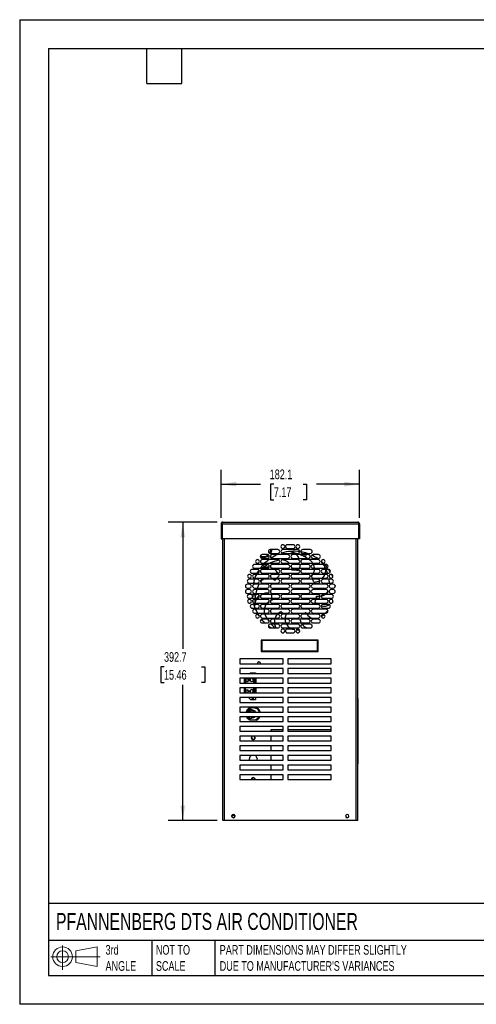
# Model space of a CAD drawing. Header units: millimetres. Extents: x 0 to 1676, y 0 to 1295.
# Tile 1 of 8: x 0 to 601, y 0 to 1295. Entities that reach past the tile are written whole.
import ezdxf

# ---------------------------------------------------------------- set-up
doc = ezdxf.new("R2010")
doc.units = ezdxf.units.MM
doc.header["$LTSCALE"] = 6
doc.layers.add('DIMENSIONS', color=140, linetype='Continuous', lineweight=25)
doc.layers.add('TEXT', color=140, linetype='Continuous', lineweight=25)
doc.styles.add('SLDTEXTSTYLE0', font='TXT', dxfattribs={"width": 0.7})
doc.dimstyles.new('SLDDIMSTYLE3', dxfattribs={"dimtxt": 12.948047, "dimasz": 19.812, "dimexe": 0, "dimexo": 0.0625, "dimgap": 3.237012, "dimtad": 0, "dimtih": 1, "dimtoh": 1, "dimdec": 1, "dimrnd": 1e-09, "dimzin": 12, "dimdsep": 46, "dimtxsty": 'SLDTEXTSTYLE0', "dimsah": 1, "dimcen": 0.09, "dimadec": 0, "dimazin": 3, "dimtfac": 1, "dimtdec": 1, "dimtofl": 0, "dimtmove": 0, "dimatfit": 3, "dimfxl": 0, "dimfrac": 2, "dimtolj": 1, "dimtzin": 12, "dimarcsym": 0})

# ---------------------------------------------------------------- blocks, each defined once
blk = doc.blocks.new('Block11')
at = {"color": 7, "linetype": 'Continuous', "lineweight": 18}
for p, q in [((15.5, 31.9), (15.5, 0)), ((32.9, 25), (61.1, 30.2)), ((61.1, 30.2), (61.1, 4.4)), ((0, 17.3), (65.2, 17.3)), ((32.9, 9.6), (32.9, 25)), ((32.9, 9.6), (61.1, 4.4))]:
    blk.add_line(p, q, dxfattribs=at)
for radius in [12.9, 7.71]:
    blk.add_circle((15.5, 17.3), radius, dxfattribs=at)
blk = doc.blocks.new('Block12')
at = {"color": 7, "linetype": 'Continuous'}
blk.add_blockref('Block11', (0, 0), dxfattribs=at)
blk = doc.blocks.new('_D_10')
at = {"layer": 'DIMENSIONS'}
for p, q in [((265.4, 639.9), (265.4, 703.4)), ((447.4, 639.9), (447.4, 703.4)), ((265.4, 684.3), (317.2, 684.3)), ((334.7, 684.3), (330.4, 684.3)), ((330.4, 684.3), (330.4, 663.8)), ((373.2, 684.3), (377.6, 684.3)), ((377.6, 684.3), (377.6, 663.8)), ((447.4, 684.3), (390.7, 684.3)), ((330.4, 663.8), (334.7, 663.8)), ((377.6, 663.8), (373.2, 663.8))]:
    blk.add_line(p, q, dxfattribs=at)
for points in [[(265.4, 684.3), (285.2, 681.3), (285.2, 687.4)], [(447.4, 684.3), (427.6, 687.4), (427.6, 681.3)]]:
    blk.add_solid(points, dxfattribs=at)
at = {"layer": 'DIMENSIONS', "char_height": 12.7, "attachment_point": 1, "style": 'SLDTEXTSTYLE0'}
for s, insert in [('182.1', (329.3, 703.6)), ('7.17', (334.7, 680.1))]:
    blk.add_mtext(s, dxfattribs=dict(at, insert=insert))
blk = doc.blocks.new('_D_11')
at = {"layer": 'DIMENSIONS'}
for p, q in [((259.9, 634.4), (195.7, 634.4)), ((214.8, 634.4), (214.8, 467.5)), ((190.1, 444), (185.8, 444)), ((185.8, 444), (185.8, 423.4)), ((239.4, 444), (243.7, 444)), ((243.7, 444), (243.7, 423.4)), ((185.8, 423.4), (190.1, 423.4)), ((214.8, 241.7), (214.8, 420.5)), ((243.7, 423.4), (239.4, 423.4)), ((259.9, 241.7), (195.7, 241.7))]:
    blk.add_line(p, q, dxfattribs=at)
for points in [[(214.8, 634.4), (211.7, 614.6), (217.8, 614.6)], [(214.8, 241.7), (217.8, 261.5), (211.7, 261.5)]]:
    blk.add_solid(points, dxfattribs=at)
at = {"layer": 'DIMENSIONS', "char_height": 12.7, "attachment_point": 1, "style": 'SLDTEXTSTYLE0'}
for s, insert in [('392.7', (190.1, 463.3)), ('15.46', (190.1, 439.8))]:
    blk.add_mtext(s, dxfattribs=dict(at, insert=insert))

msp = doc.modelspace()

# ---------------------------------------------------------------- linework, layer by layer
at = {"color": 7, "linetype": 'Continuous'}
for p, q in [((0.01, 1295.42), (0.01, 0.02)), ((0.01, 1295.42), (1676.41, 1295.42)), ((1676.41, 0.02), (0.01, 0.02))]:
    msp.add_line(p, q, dxfattribs=at)
for p, q in [((265.38, 632.29), (266.59, 632.29)), ((265.38, 632.29), (265.38, 612.42)), ((266.59, 632.29), (266.59, 612.42)), ((266.66, 632.29), (446.15, 632.29)), ((266.66, 632.29), (266.66, 612.42)), ((267.5, 634.42), (445.3, 634.42)), ((446.15, 632.29), (446.15, 612.42)), ((447.43, 632.29), (446.22, 632.29)), ((446.22, 632.29), (446.22, 612.42)), ((447.43, 632.29), (447.43, 612.42)), ((265.38, 612.42), (266.59, 612.42)), ((446.15, 612.42), (266.66, 612.42)), ((267.5, 241.7), (267.5, 612.42)), ((269.63, 241.7), (269.63, 612.42)), ((443.18, 241.7), (443.18, 612.42)), ((445.3, 241.7), (445.3, 612.42)), ((447.43, 612.42), (446.22, 612.42)), ((340.05, 598.2), (330.05, 598.2)), ((366.25, 598.2), (346.55, 598.2)), ((360.25, 604.7), (352.55, 604.7)), ((352.55, 599.7), (360.25, 599.7)), ((382.75, 598.2), (372.75, 598.2)), ((318.53, 588.26), (316.79, 588.76)), ((318.73, 589.24), (318.53, 588.26)), ((326.25, 591.7), (319.25, 591.7)), ((319.25, 586.7), (326.25, 586.7)), ((340.05, 585.2), (319.65, 585.2)), ((330.05, 593.2), (340.05, 593.2)), ((353.15, 591.7), (332.75, 591.7)), ((332.75, 586.7), (353.15, 586.7)), ((341.72, 584.56), (341.44, 584.5)), ((346.55, 593.2), (366.25, 593.2)), ((366.25, 585.2), (346.55, 585.2)), ((380.05, 591.7), (359.65, 591.7)), ((359.65, 586.7), (380.05, 586.7)), ((372.75, 593.2), (382.75, 593.2)), ((393.15, 585.2), (372.75, 585.2)), ((374.16, 589.29), (375.04, 591.7)), ((375.58, 593.2), (375.92, 594.13)), ((377.17, 591.7), (375.94, 588.32)), ((377.84, 593.56), (377.71, 593.2)), ((382.85, 583.7), (380.84, 585.2)), ((393.55, 591.7), (386.55, 591.7)), ((386.55, 586.7), (393.55, 586.7)), ((313.15, 572.2), (306.15, 572.2)), ((326.25, 578.7), (309.25, 578.7)), ((309.25, 573.7), (326.25, 573.7)), ((319.65, 580.2), (340.05, 580.2)), ((340.05, 572.2), (319.65, 572.2)), ((353.15, 578.7), (332.75, 578.7)), ((332.75, 573.7), (353.15, 573.7)), ((346.55, 580.2), (366.25, 580.2)), ((366.25, 572.2), (346.55, 572.2)), ((358.57, 570.98), (358.52, 572.2)), ((380.05, 578.7), (359.65, 578.7)), ((359.65, 573.7), (380.05, 573.7)), ((372.75, 580.2), (393.15, 580.2)), ((393.15, 572.2), (372.75, 572.2)), ((403.55, 578.7), (386.55, 578.7)), ((386.55, 573.7), (403.55, 573.7)), ((406.65, 572.2), (399.65, 572.2)), ((313.15, 559.2), (302.15, 559.2)), ((306.15, 567.2), (313.15, 567.2)), ((326.25, 565.7), (309.25, 565.7)), ((309.25, 560.7), (326.25, 560.7)), ((319.65, 567.2), (340.05, 567.2)), ((340.05, 559.2), (319.65, 559.2)), ((353.15, 565.7), (332.75, 565.7)), ((332.75, 560.7), (353.15, 560.7)), ((340.76, 565.7), (341.44, 563.57)), ((346.55, 567.2), (366.25, 567.2)), ((366.25, 559.2), (346.55, 559.2)), ((380.05, 565.7), (359.65, 565.7)), ((359.65, 560.7), (380.05, 560.7)), ((372.75, 567.2), (393.15, 567.2)), ((393.15, 559.2), (372.75, 559.2)), ((403.55, 565.7), (386.55, 565.7)), ((386.55, 560.7), (403.55, 560.7)), ((399.65, 567.2), (406.65, 567.2)), ((410.65, 559.2), (399.65, 559.2)), ((302.75, 552.7), (299.75, 552.7)), ((299.75, 547.7), (302.75, 547.7)), ((302.75, 545.7), (299.75, 545.7)), ((302.15, 554.2), (313.15, 554.2)), ((326.25, 552.7), (309.25, 552.7)), ((309.25, 547.7), (326.25, 547.7)), ((326.25, 545.7), (309.25, 545.7)), ((319.65, 554.2), (340.05, 554.2)), ((353.15, 552.7), (332.75, 552.7)), ((332.75, 547.7), (353.15, 547.7)), ((353.15, 545.7), (332.75, 545.7)), ((346.55, 554.2), (366.25, 554.2)), ((380.05, 552.7), (359.65, 552.7)), ((359.65, 547.7), (380.05, 547.7)), ((380.05, 545.7), (359.65, 545.7)), ((372.75, 554.2), (393.15, 554.2)), ((403.55, 552.7), (386.55, 552.7)), ((386.55, 547.7), (403.55, 547.7)), ((403.55, 545.7), (386.55, 545.7)), ((399.65, 554.2), (410.65, 554.2)), ((407.93, 548.88), (408.05, 550.68)), ((408.05, 550.82), (408.03, 551.67)), ((413.05, 552.7), (410.05, 552.7)), ((410.05, 547.7), (413.05, 547.7)), ((413.05, 545.7), (410.05, 545.7)), ((415.42, 551.02), (415.55, 550.24)), ((299.75, 540.7), (302.75, 540.7)), ((313.15, 539.2), (302.15, 539.2)), ((302.15, 534.2), (313.15, 534.2)), ((306.37, 538.73), (309.02, 539.2)), ((310.34, 537.4), (306.49, 536.73)), ((307.87, 528.12), (307.15, 531.56)), ((309.25, 540.7), (326.25, 540.7)), ((326.25, 532.7), (309.25, 532.7)), ((320.54, 539.2), (318.31, 538.81)), ((340.05, 539.2), (319.65, 539.2)), ((319.65, 534.2), (340.05, 534.2)), ((332.8, 531.78), (332.52, 532.69)), ((332.75, 540.7), (353.15, 540.7)), ((353.15, 532.7), (332.75, 532.7)), ((366.25, 539.2), (346.55, 539.2)), ((346.55, 534.2), (366.25, 534.2)), ((359.65, 540.7), (380.05, 540.7)), ((380.05, 532.7), (359.65, 532.7)), ((393.15, 539.2), (372.75, 539.2)), ((372.75, 534.2), (393.15, 534.2)), ((386.55, 540.7), (403.55, 540.7)), ((403.55, 532.7), (386.55, 532.7)), ((410.65, 539.2), (399.65, 539.2)), ((399.65, 534.2), (410.65, 534.2)), ((410.05, 540.7), (413.05, 540.7)), ((313.15, 526.2), (306.15, 526.2)), ((306.15, 521.2), (313.15, 521.2)), ((309.25, 527.7), (326.25, 527.7)), ((326.25, 519.7), (309.25, 519.7)), ((309.7, 526.2), (309.78, 524.81)), ((309.78, 524.81), (309.75, 526.2)), ((340.05, 526.2), (319.65, 526.2)), ((319.65, 521.2), (340.05, 521.2)), ((332.75, 527.7), (353.15, 527.7)), ((353.15, 519.7), (332.75, 519.7)), ((366.25, 526.2), (346.55, 526.2)), ((346.55, 521.2), (366.25, 521.2)), ((359.65, 527.7), (380.05, 527.7)), ((380.05, 519.7), (359.65, 519.7)), ((393.15, 526.2), (372.75, 526.2)), ((372.75, 521.2), (393.15, 521.2)), ((386.55, 527.7), (403.55, 527.7)), ((403.55, 519.7), (386.55, 519.7)), ((406.65, 526.2), (399.65, 526.2)), ((399.65, 521.2), (406.65, 521.2)), ((309.25, 514.7), (326.25, 514.7)), ((326.25, 506.7), (319.25, 506.7)), ((340.05, 513.2), (319.65, 513.2)), ((319.65, 508.2), (340.05, 508.2)), ((322.94, 513.2), (323.43, 512.07)), ((332.75, 514.7), (353.15, 514.7)), ((353.15, 506.7), (332.75, 506.7)), ((366.25, 513.2), (346.55, 513.2)), ((346.55, 508.2), (366.25, 508.2)), ((350.83, 513), (350.29, 513.2)), ((359.65, 514.7), (380.05, 514.7)), ((380.05, 506.7), (359.65, 506.7)), ((372.16, 513.13), (371.6, 512.92)), ((393.15, 513.2), (372.75, 513.2)), ((372.75, 508.2), (393.15, 508.2)), ((376.75, 515.38), (377.1, 514.7)), ((386.55, 514.7), (403.55, 514.7)), ((393.55, 506.7), (386.55, 506.7)), ((397.25, 510.02), (398.05, 510.63)), ((398.05, 510.63), (400.74, 512.96)), ((319.25, 501.7), (326.25, 501.7)), ((340.05, 500.2), (330.05, 500.2)), ((330.05, 495.2), (340.05, 495.2)), ((332.75, 501.7), (353.15, 501.7)), ((366.25, 500.2), (346.55, 500.2)), ((346.55, 495.2), (366.25, 495.2)), ((360.25, 493.7), (352.55, 493.7)), ((359.19, 493.7), (360.4, 493.38)), ((359.65, 501.7), (380.05, 501.7)), ((360.4, 493.38), (361.91, 493.07)), ((382.75, 500.2), (372.75, 500.2)), ((372.75, 495.2), (382.75, 495.2)), ((386.55, 501.7), (393.55, 501.7)), ((352.55, 488.7), (360.25, 488.7)), ((318.13, 479.23), (318.13, 464.23)), ((393.13, 479.23), (318.13, 479.23)), ((318.88, 478.48), (318.88, 464.98)), ((392.38, 478.48), (318.88, 478.48)), ((392.38, 464.98), (392.38, 478.48)), ((393.13, 464.23), (393.13, 479.23)), ((346.88, 454.43), (289.73, 454.43)), ((289.73, 454.43), (289.73, 448.08)), ((318.13, 464.23), (393.13, 464.23)), ((318.88, 464.98), (392.38, 464.98)), ((346.88, 448.08), (346.88, 454.43)), ((410.38, 454.43), (353.23, 454.43)), ((353.23, 454.43), (353.23, 448.08)), ((410.38, 448.08), (410.38, 454.43)), ((289.73, 448.08), (346.88, 448.08)), ((346.88, 441.73), (289.73, 441.73)), ((289.73, 441.73), (289.73, 435.38)), ((346.88, 435.38), (346.88, 441.73)), ((353.23, 448.08), (410.38, 448.08)), ((410.38, 441.73), (353.23, 441.73)), ((353.23, 441.73), (353.23, 435.38)), ((410.38, 435.38), (410.38, 441.73)), ((289.73, 435.38), (346.88, 435.38)), ((346.88, 429.03), (289.73, 429.03)), ((289.73, 429.03), (289.73, 422.68)), ((296.14, 422.68), (296.14, 429.03)), ((297.14, 429.03), (297.14, 422.68)), ((300.94, 428.33), (297.94, 428.33)), ((297.94, 428.33), (297.94, 424.83)), ((300.94, 424.83), (300.94, 428.33)), ((301.38, 428.37), (303.43, 428.37)), ((301.38, 428.16), (301.38, 428.37)), ((302.2, 428.16), (301.38, 428.16)), ((302.2, 427.73), (302.2, 428.16)), ((302.44, 428.16), (302.44, 427.71)), ((303.19, 428.16), (302.44, 428.16)), ((303.19, 427.72), (303.19, 428.16)), ((304.14, 436.23), (303.29, 435.38)), ((303.43, 428.37), (303.43, 427.74)), ((304.14, 436.23), (310.44, 436.23)), ((308.44, 422.68), (308.44, 429.03)), ((309.44, 422.68), (309.44, 429.03)), ((310.44, 436.23), (310.44, 435.38)), ((310.44, 422.68), (310.44, 429.03)), ((311.19, 429.03), (311.19, 422.68)), ((346.88, 422.68), (346.88, 429.03)), ((353.23, 435.38), (410.38, 435.38)), ((410.38, 429.03), (353.23, 429.03)), ((353.23, 429.03), (353.23, 422.68)), ((410.38, 422.68), (410.38, 429.03)), ((289.73, 422.68), (346.88, 422.68)), ((346.88, 416.33), (289.73, 416.33)), ((289.73, 416.33), (289.73, 409.98)), ((296.14, 409.98), (296.14, 416.33)), ((297.14, 416.33), (297.14, 409.98)), ((297.94, 424.83), (300.94, 424.83)), ((301.38, 426.8), (303.43, 426.8)), ((301.38, 425.54), (301.38, 426.8)), ((301.62, 425.54), (301.38, 425.54)), ((301.62, 426.58), (301.62, 425.54)), ((302.31, 426.58), (301.62, 426.58)), ((302.31, 425.62), (302.31, 426.58)), ((302.55, 425.62), (302.31, 425.62)), ((302.55, 426.58), (302.55, 425.62)), ((303.19, 426.58), (302.55, 426.58)), ((303.19, 425.57), (303.19, 426.58)), ((303.43, 425.57), (303.19, 425.57)), ((303.43, 426.8), (303.43, 425.57)), ((308.44, 409.98), (308.44, 416.33)), ((309.44, 409.98), (309.44, 416.33)), ((310.44, 409.98), (310.44, 416.33)), ((311.19, 416.33), (311.19, 409.98)), ((346.88, 409.98), (346.88, 416.33)), ((353.23, 422.68), (410.38, 422.68)), ((410.38, 416.33), (353.23, 416.33)), ((353.23, 416.33), (353.23, 409.98)), ((410.38, 409.98), (410.38, 416.33)), ((289.73, 409.98), (346.88, 409.98)), ((346.88, 403.63), (289.73, 403.63)), ((289.73, 403.63), (289.73, 397.28)), ((300.94, 413.53), (297.94, 413.53)), ((297.94, 413.53), (297.94, 409.98)), ((300.94, 409.98), (300.94, 413.53)), ((301.38, 412.1), (303, 412.1)), ((301.38, 411.88), (301.38, 412.1)), ((303.46, 411.88), (301.38, 411.88)), ((301.49, 403.63), (304.14, 400.98)), ((302.68, 412.52), (302.92, 412.52)), ((303.46, 412.02), (303.46, 411.88)), ((305.79, 403.63), (305.79, 402.98)), ((305.79, 403.03), (305.82, 402.98)), ((305.79, 402.98), (308.44, 402.98)), ((308.44, 402.98), (308.44, 403.63)), ((310.44, 403.63), (310.44, 400.98)), ((346.88, 397.28), (346.88, 403.63)), ((353.23, 409.98), (410.38, 409.98)), ((410.38, 403.63), (353.23, 403.63)), ((353.23, 403.63), (353.23, 397.28)), ((410.38, 397.28), (410.38, 403.63)), ((445.3, 402.2), (445.5, 402.2)), ((445.5, 402.2), (445.5, 397.2)), ((289.73, 397.28), (346.88, 397.28)), ((346.88, 390.93), (289.73, 390.93)), ((289.73, 390.93), (289.73, 384.58)), ((302.47, 390.16), (303.05, 390.5)), ((303.05, 390.5), (312.13, 390.5)), ((304.14, 400.98), (310.44, 400.98)), ((346.88, 384.58), (346.88, 390.93)), ((353.23, 397.28), (410.38, 397.28)), ((410.38, 390.93), (353.23, 390.93)), ((353.23, 390.93), (353.23, 384.58)), ((410.38, 384.58), (410.38, 390.93)), ((445.3, 397.2), (445.5, 397.2)), ((445.5, 397.2), (445.5, 321.2)), ((289.73, 384.58), (346.88, 384.58)), ((346.88, 378.23), (289.73, 378.23)), ((289.73, 378.23), (289.73, 371.88)), ((299.79, 376.64), (299, 378.23)), ((301.23, 376.64), (300.3, 378.23)), ((301.23, 387.56), (301.69, 387.56)), ((305.68, 387.56), (301.23, 387.56)), ((301.69, 376.64), (301.23, 376.64)), ((301.23, 376.64), (305.68, 376.64)), ((302.16, 377.93), (301.88, 378.23)), ((346.88, 371.88), (346.88, 378.23)), ((353.23, 384.58), (410.38, 384.58)), ((410.38, 378.23), (353.23, 378.23)), ((353.23, 378.23), (353.23, 371.88)), ((410.38, 371.88), (410.38, 378.23)), ((289.73, 371.88), (346.88, 371.88)), ((346.88, 365.53), (289.73, 365.53)), ((289.73, 365.53), (289.73, 359.18)), ((303.05, 373.7), (302.75, 373.87)), ((312.13, 373.7), (303.05, 373.7)), ((346.88, 359.18), (346.88, 365.53)), ((353.23, 371.88), (410.38, 371.88)), ((410.38, 365.53), (353.23, 365.53)), ((353.23, 365.53), (353.23, 359.18)), ((410.38, 359.18), (410.38, 365.53)), ((289.73, 359.18), (346.88, 359.18)), ((346.88, 352.83), (289.73, 352.83)), ((289.73, 352.83), (289.73, 346.48)), ((305.39, 350.7), (305.06, 350.7)), ((305.39, 350.7), (305.44, 350.7)), ((309.79, 350.7), (309.74, 350.7)), ((309.79, 350.7), (310.12, 350.7)), ((331.22, 361.7), (346.88, 361.7)), ((331.22, 359.18), (331.22, 361.7)), ((331.22, 346.48), (331.22, 352.83)), ((346.88, 346.48), (346.88, 352.83)), ((353.23, 361.7), (410.38, 361.7)), ((353.23, 359.18), (410.38, 359.18)), ((410.38, 352.83), (353.23, 352.83)), ((353.23, 352.83), (353.23, 346.48)), ((410.38, 346.48), (410.38, 352.83)), ((289.73, 346.48), (346.88, 346.48)), ((346.88, 340.13), (289.73, 340.13)), ((289.73, 340.13), (289.73, 333.78)), ((331.22, 333.78), (331.22, 340.13)), ((346.88, 333.78), (346.88, 340.13)), ((353.23, 346.48), (410.38, 346.48)), ((410.38, 340.13), (353.23, 340.13)), ((353.23, 340.13), (353.23, 333.78)), ((410.38, 333.78), (410.38, 340.13)), ((289.73, 333.78), (346.88, 333.78)), ((346.88, 327.43), (289.73, 327.43)), ((289.73, 327.43), (289.73, 321.08)), ((331.22, 321.08), (331.22, 327.43)), ((346.88, 321.08), (346.88, 327.43)), ((353.23, 333.78), (410.38, 333.78)), ((410.38, 327.43), (353.23, 327.43)), ((353.23, 327.43), (353.23, 321.08)), ((410.38, 321.08), (410.38, 327.43)), ((289.73, 321.08), (346.88, 321.08)), ((346.88, 314.73), (289.73, 314.73)), ((289.73, 314.73), (289.73, 308.38)), ((331.22, 308.38), (331.22, 314.73)), ((346.88, 308.38), (346.88, 314.73)), ((353.23, 321.08), (410.38, 321.08)), ((410.38, 314.73), (353.23, 314.73)), ((353.23, 314.73), (353.23, 308.38)), ((410.38, 308.38), (410.38, 314.73)), ((445.3, 321.2), (445.5, 321.2)), ((445.3, 316.2), (445.5, 316.2)), ((445.5, 321.2), (445.5, 316.2)), ((289.73, 308.38), (346.88, 308.38)), ((346.88, 302.03), (289.73, 302.03)), ((289.73, 302.03), (289.73, 295.68)), ((331.22, 295.68), (331.22, 302.03)), ((346.88, 295.68), (346.88, 302.03)), ((353.23, 308.38), (410.38, 308.38)), ((410.38, 302.03), (353.23, 302.03)), ((353.23, 302.03), (353.23, 295.68)), ((410.38, 295.68), (410.38, 302.03)), ((289.73, 295.68), (346.88, 295.68)), ((305.39, 295.7), (305.06, 295.7)), ((305.39, 295.7), (305.44, 295.7)), ((309.79, 295.7), (309.74, 295.7)), ((309.79, 295.7), (310.12, 295.7)), ((353.23, 295.68), (410.38, 295.68)), ((281.4, 248.5), (281.4, 249.94)), ((269.63, 241.7), (267.5, 241.7)), ((443.18, 241.7), (269.63, 241.7)), ((445.3, 241.7), (443.18, 241.7))]:
    msp.add_line(p, q)
at = {"flags": 128}
for points in [[(318.73, 589.24), (316.89, 589.8), (316.83, 589.82)], [(312.91, 567.2), (314.83, 570.5), (315.22, 571.11)], [(330.8, 574.65), (332.28, 574.15), (333.29, 573.7)], [(358.2, 574.17), (357.83, 575.46), (357.25, 576.89)], [(358.57, 570.98), (358.57, 570.98), (358.57, 570.98), (358.57, 570.98), (358.57, 570.98), (358.57, 570.98), (358.57, 570.98), (358.57, 570.98), (358.57, 570.98)], [(367.39, 571.93), (367.23, 571.67), (366.5, 570.65)], [(397.16, 582.82), (399.42, 580.77), (399.98, 580.22)], [(402.96, 573.7), (402.35, 574.98), (400.68, 578.15)], [(401.46, 578.7), (402.49, 577.57), (405.17, 574.3)], [(402.66, 570.65), (402.48, 568.3), (402.27, 567.2)], [(402.58, 572.2), (402.63, 571.63), (402.66, 570.65)], [(406.68, 572.2), (407.8, 570.5), (408.92, 568.65)], [(309.93, 560.7), (310.72, 562.66), (312.13, 565.7)], [(336.25, 557.58), (334.36, 558.85), (333.69, 559.2)], [(336.25, 557.58), (336.81, 558.4), (337.39, 559.2)], [(410.53, 565.66), (411.92, 562.66), (412.22, 561.95)], [(306.93, 549.28), (307.03, 549.93), (307.38, 551.86)], [(312.29, 545.7), (311.39, 542.54), (310.96, 540.7)], [(315, 552.62), (313.58, 549.34), (312.97, 547.7)], [(306.75, 534.2), (306.5, 536.68), (306.35, 539.2)], [(332.8, 531.78), (330.63, 531.09), (330.38, 530.99)], [(403.84, 540.72), (405.19, 542.24), (406.04, 543.48)], [(310.05, 521.2), (309.15, 523.69), (308.38, 526.2)], [(390.68, 527.7), (390.65, 527.73), (388.98, 529.48)], [(395.36, 524.88), (394.72, 525.14), (392.69, 526.2)], [(412.41, 529.37), (412.34, 529.28), (411, 527.89)], [(315.64, 510.46), (314.83, 511.71), (314.01, 513.05)], [(322.94, 501.7), (320.15, 504.63), (318.5, 506.58)], [(323.43, 512.07), (325.12, 508.92), (325.54, 508.2)], [(326.47, 506.69), (327, 505.88), (328.66, 503.51)], [(340.75, 514.7), (341.76, 515.48), (343.83, 516.73)], [(376.75, 515.38), (375.89, 514.88), (375.57, 514.7)], [(331.02, 495.2), (330.08, 495.84), (327.55, 497.69)], [(364.24, 492.68), (367.46, 492.31), (368.54, 492.22)], [(306.33, 402.98), (306.12, 403.34), (306.03, 403.63)], [(300, 376.3), (299.39, 377.21), (298.86, 378.23)], [(304.83, 378.23), (305.68, 378.13), (306.54, 378.23)], [(303.06, 321.08), (302.79, 321.79), (302.59, 323.2)], [(312.59, 323.2), (312.39, 321.79), (312.12, 321.08)], [(279.3, 247.69), (279.46, 248.5), (279.82, 249.07)], [(282.99, 249.07), (283.34, 248.5), (283.5, 247.69)]]:
    msp.add_lwpolyline(points, dxfattribs=at)
for centre, radius, start, end in [((330.05, 595.7), 2.5, 90, 180), ((320.8, 599.44), 10.4, 324.13092, 353.1761), ((320.8, 599.44), 11.4, 326.83911, 353.77717), ((340.05, 595.7), 2.5, 270, 90), ((346.55, 602.2), 2.5, 0, 180), ((346.55, 602.2), 2.5, 180, 0), ((346.55, 595.7), 2.5, 90, 180), ((361.32, 541.1), 55, 82.2322, 107.13862), ((352.55, 602.2), 2.5, 90, 180), ((352.55, 602.2), 2.5, 180, 270), ((360.25, 602.2), 2.5, 270, 90), ((366.25, 602.2), 2.5, 0, 180), ((366.25, 602.2), 2.5, 180, 0), ((366.25, 595.7), 2.5, 270, 90), ((372.75, 595.7), 2.5, 90, 180), ((382.75, 595.7), 2.5, 270, 90), ((313.15, 582.7), 2.5, 0, 180), ((319.25, 589.2), 2.5, 90, 180), ((319.25, 589.2), 2.5, 180, 270), ((319.65, 582.7), 2.5, 90, 180), ((320.8, 599.44), 11.4, 258.54557, 310.50947), ((320.8, 599.44), 10.4, 258.54557, 309.52838), ((361.32, 541.1), 55, 126.69795, 134.6928), ((326.25, 589.2), 2.5, 270, 90), ((330.05, 595.7), 2.5, 180, 270), ((354.57, 529.55), 56.5, 103.43856, 116.28922), ((332.75, 589.2), 2.5, 90, 180), ((332.75, 589.2), 2.5, 180, 270), ((361.32, 541.1), 55, 113.07702, 123.09708), ((340.05, 582.7), 2.5, 270, 90), ((346.55, 595.7), 2.5, 180, 270), ((346.55, 582.7), 2.5, 90, 180), ((344.67, 570.98), 13.9, 41.56703, 87.41065), ((353.15, 589.2), 2.5, 270, 90), ((354.53, 579.99), 15.18, 60.5438, 81.01601), ((348.08, 539.17), 56.5, 73.00038, 81.01601), ((359.65, 589.2), 2.5, 90, 180), ((359.65, 589.2), 2.5, 180, 270), ((354.53, 579.99), 15.18, 26.25766, 50.52374), ((366.25, 582.7), 2.5, 270, 90), ((348.08, 539.17), 56.5, 57.27367, 68.39712), ((372.75, 595.7), 2.5, 180, 270), ((372.75, 582.7), 2.5, 90, 180), ((361.32, 541.1), 55, 71.30737, 80.62612), ((380.05, 589.2), 2.5, 270, 90), ((374.3, 572.74), 13.9, 32.44643, 52.00999), ((386.55, 589.2), 2.5, 90, 180), ((386.55, 589.2), 2.5, 180, 270), ((361.32, 541.1), 55, 56.00329, 64.83669), ((393.15, 582.7), 2.5, 270, 90), ((393.55, 589.2), 2.5, 270, 90), ((399.65, 582.7), 2.5, 0, 180), ((306.15, 569.7), 2.5, 90, 180), ((309.25, 576.2), 2.5, 90, 180), ((309.25, 576.2), 2.5, 180, 270), ((313.15, 582.7), 2.5, 180, 0), ((313.15, 569.7), 2.5, 270, 90), ((361.32, 541.1), 55, 136.87321, 143.65072), ((319.65, 582.7), 2.5, 180, 270), ((319.65, 569.7), 2.5, 90, 180), ((354.57, 529.55), 56.5, 119.60694, 128.59954), ((326.68, 560.04), 15.18, 83.12298, 115.81038), ((326.25, 576.2), 2.5, 270, 90), ((332.75, 576.2), 2.5, 90, 180), ((332.75, 576.2), 2.5, 180, 270), ((326.68, 560.04), 15.18, 28.15886, 53.26363), ((340.05, 569.7), 2.5, 270, 90), ((346.55, 582.7), 2.5, 180, 270), ((346.55, 569.7), 2.5, 90, 180), ((353.15, 576.2), 2.5, 270, 90), ((359.65, 576.2), 2.5, 90, 180), ((359.65, 576.2), 2.5, 180, 270), ((361.32, 541.1), 30, 80.06396, 95.25044), ((366.25, 569.7), 2.5, 270, 90), ((354.53, 579.99), 15.18, 335.52868, 355.13787), ((372.75, 582.7), 2.5, 180, 270), ((372.75, 569.7), 2.5, 90, 180), ((380.05, 576.2), 2.5, 270, 90), ((386.55, 576.2), 2.5, 90, 180), ((386.55, 576.2), 2.5, 180, 270), ((374.3, 572.74), 13.9, 3.94994, 25.37856), ((374.3, 572.74), 13.9, 336.5005, 357.76325), ((393.15, 569.7), 2.5, 270, 90), ((399.65, 582.7), 2.5, 180, 0), ((399.65, 569.7), 2.5, 90, 180), ((387.49, 570.65), 15.18, 11.58368, 29.58744), ((403.55, 576.2), 2.5, 270, 90), ((351.55, 550.25), 56.5, 17.45894, 22.86231), ((406.65, 569.7), 2.5, 270, 90), ((302.15, 556.7), 2.5, 90, 180), ((302.75, 563.2), 2.5, 0, 180), ((302.75, 563.2), 2.5, 180, 0), ((306.15, 569.7), 2.5, 180, 270), ((309.25, 563.2), 2.5, 90, 180), ((309.25, 563.2), 2.5, 180, 270), ((361.32, 541.1), 55, 160.78768, 166.222), ((313.15, 556.7), 2.5, 270, 90), ((319.65, 569.7), 2.5, 180, 270), ((319.65, 556.7), 2.5, 90, 180), ((327.58, 546.72), 13.9, 116.07638, 138.01224), ((326.25, 563.2), 2.5, 270, 90), ((332.75, 563.2), 2.5, 90, 180), ((332.75, 563.2), 2.5, 180, 270), ((361.32, 541.1), 30, 131.49253, 139.20955), ((340.05, 556.7), 2.5, 270, 90), ((346.55, 569.7), 2.5, 180, 270), ((346.55, 556.7), 2.5, 90, 180), ((353.15, 563.2), 2.5, 270, 90.02248), ((359.65, 563.2), 2.5, 90, 180), ((359.65, 563.2), 2.5, 180, 270), ((366.25, 556.7), 2.5, 270, 90), ((372.75, 569.7), 2.5, 180, 270), ((372.75, 556.7), 2.5, 90, 180), ((380.05, 563.2), 2.5, 270, 90), ((386.55, 563.2), 2.5, 90, 180), ((386.55, 563.2), 2.5, 180, 270), ((374.3, 572.74), 13.9, 314.70802, 329.4828), ((361.32, 541.1), 30, 28.63539, 37.10621), ((387.49, 570.65), 15.18, 270.60924, 301.57922), ((393.15, 556.7), 2.5, 270, 90), ((399.65, 569.7), 2.5, 180, 270), ((399.65, 556.7), 2.5, 90, 180), ((387.49, 570.65), 15.18, 319.01606, 340.95152), ((403.55, 563.2), 2.5, 270, 90), ((351.55, 550.25), 56.5, 4.01018, 9.11574), ((410.05, 563.2), 2.5, 0, 180), ((410.05, 563.2), 2.5, 180, 0), ((410.65, 556.7), 2.5, 270, 90), ((299.75, 550.2), 2.5, 90, 180), ((299.75, 550.2), 2.5, 180, 270), ((299.75, 543.2), 2.5, 90, 180), ((302.15, 556.7), 2.5, 180, 270), ((302.75, 550.2), 2.5, 270, 90), ((302.75, 543.2), 2.5, 270, 90), ((309.25, 550.2), 2.5, 90, 180), ((309.25, 550.2), 2.5, 180, 270), ((309.25, 543.2), 2.5, 90, 180), ((319.65, 556.7), 2.5, 180, 270), ((326.25, 550.2), 2.5, 270, 90), ((326.25, 543.2), 2.5, 270, 90), ((332.75, 550.2), 2.5, 90, 180), ((332.75, 550.2), 2.5, 180, 270), ((332.75, 543.2), 2.5, 90, 180), ((346.55, 556.7), 2.5, 180, 270), ((353.15, 550.2), 2.5, 270, 90), ((353.15, 543.2), 2.5, 270, 90), ((359.65, 550.2), 2.5, 90, 180), ((359.65, 550.2), 2.5, 180, 270), ((359.65, 543.2), 2.5, 90, 180), ((372.75, 556.7), 2.5, 180, 270), ((380.05, 550.2), 2.5, 270, 90), ((380.05, 543.2), 2.5, 270, 90), ((386.55, 550.2), 2.5, 90, 180), ((386.55, 550.2), 2.5, 180, 270), ((386.55, 543.2), 2.5, 90, 180), ((399.65, 556.7), 2.5, 180, 270), ((403.55, 550.2), 2.5, 270, 90), ((403.55, 543.2), 2.5, 270, 90), ((410.05, 550.2), 2.5, 90, 180), ((410.05, 550.2), 2.5, 180, 270), ((410.05, 543.2), 2.5, 90, 180), ((394.15, 550.68), 13.9, 0, 0.58141), ((413.05, 550.2), 2.5, 270, 90), ((413.05, 543.2), 2.5, 270, 90), ((299.75, 543.2), 2.5, 180, 270), ((302.15, 536.7), 2.5, 90, 180), ((302.15, 536.7), 2.5, 180, 270), ((302.75, 530.2), 2.5, 0, 180), ((309.25, 543.2), 2.5, 180, 270), ((309.25, 530.2), 2.5, 90, 180), ((366.15, 528.62), 56.5, 175.86083, 180.9349), ((324.92, 525.83), 15.18, 153.08473, 172.92359), ((366.15, 528.62), 56.5, 169.2092, 174.33408), ((324.92, 525.83), 15.18, 128.60491, 146.52891), ((313.15, 536.7), 2.5, 270, 90), ((319.65, 536.7), 2.5, 90, 180), ((319.65, 536.7), 2.5, 180, 270), ((324.92, 525.83), 15.18, 81.72859, 101.52451), ((326.25, 530.2), 2.5, 270, 90), ((332.75, 543.2), 2.5, 180, 270), ((332.75, 530.2), 2.5, 90, 180), ((361.32, 541.1), 30, 183.63339, 193.29936), ((340.05, 536.7), 2.5, 270, 90), ((346.55, 536.7), 2.5, 90, 180), ((346.55, 536.7), 2.5, 180, 270), ((353.15, 530.2), 2.5, 269.97752, 90), ((359.65, 543.2), 2.5, 180, 270), ((359.65, 530.2), 2.5, 90, 180), ((366.25, 536.7), 2.5, 270, 90), ((372.75, 536.7), 2.5, 90, 180), ((372.75, 536.7), 2.5, 180, 270), ((380.05, 530.2), 2.5, 270, 90), ((386.55, 543.2), 2.5, 180, 270), ((386.55, 530.2), 2.5, 90, 180), ((361.32, 541.1), 30, 337.20682, 343.73748), ((361.32, 541.1), 30, 346.70064, 352.39329), ((394.15, 550.68), 13.9, 257.13414, 276.19304), ((393.15, 536.7), 2.5, 270, 90), ((399.65, 536.7), 2.5, 90, 180), ((399.65, 536.7), 2.5, 180, 270), ((394.15, 550.68), 13.9, 282.63249, 304.31276), ((403.55, 530.2), 2.5, 270, 90), ((410.05, 543.2), 2.5, 180, 270), ((410.05, 530.2), 2.5, 0, 180), ((410.65, 536.7), 2.5, 270, 90), ((302.75, 530.2), 2.5, 180, 0), ((306.15, 523.7), 2.5, 90, 180), ((306.15, 523.7), 2.5, 180, 270), ((309.25, 530.2), 2.5, 180, 270), ((309.25, 517.2), 2.5, 90, 180), ((361.32, 541.1), 55, 202.89926, 208.68679), ((313.15, 523.7), 2.5, 270, 90), ((319.65, 523.7), 2.5, 90, 180), ((319.65, 523.7), 2.5, 180, 270), ((335.9, 518.23), 13.9, 173.90913, 194.69103), ((335.9, 518.23), 13.9, 144.98915, 167.642), ((335.9, 518.23), 13.9, 120.91504, 137.02766), ((326.25, 517.2), 2.5, 270, 90), ((332.75, 530.2), 2.5, 180, 270), ((332.75, 517.2), 2.5, 90, 180), ((340.05, 523.7), 2.5, 270, 90), ((346.55, 523.7), 2.5, 90, 180), ((346.55, 523.7), 2.5, 180, 270), ((353.15, 517.2), 2.5, 270, 90), ((359.65, 530.2), 2.5, 180, 270), ((359.65, 517.2), 2.5, 90, 180), ((366.25, 523.7), 2.5, 270, 90), ((372.75, 523.7), 2.5, 90, 180), ((372.75, 523.7), 2.5, 180, 270), ((380.05, 517.2), 2.5, 270, 90), ((386.55, 530.2), 2.5, 180, 270), ((386.55, 517.2), 2.5, 90, 180), ((393.15, 523.7), 2.5, 270, 90), ((399.65, 523.7), 2.5, 90, 180), ((399.65, 523.7), 2.5, 180, 270), ((400.74, 539.07), 15.18, 256.62264, 298.82181), ((362.38, 554.44), 56.5, 315.30185, 320.22295), ((403.55, 517.2), 2.5, 270, 90), ((406.65, 523.7), 2.5, 270, 90), ((410.05, 530.2), 2.5, 180, 0), ((309.25, 517.2), 2.5, 180, 270), ((313.15, 510.7), 2.5, 0, 180), ((313.15, 510.7), 2.5, 180, 0), ((319.25, 504.2), 2.5, 90, 180), ((319.65, 510.7), 2.5, 90, 180), ((319.65, 510.7), 2.5, 180, 270), ((326.25, 504.2), 2.5, 270, 90), ((332.75, 517.2), 2.5, 180, 270), ((332.75, 504.2), 2.5, 90, 180), ((350.56, 503.12), 15.18, 166.36135, 185.37545), ((350.56, 503.12), 15.18, 138.38509, 160.44926), ((340.05, 510.7), 2.5, 270, 90), ((361.32, 541.1), 30, 234.34967, 241.64705), ((346.55, 510.7), 2.5, 90, 180), ((346.55, 510.7), 2.5, 180, 270), ((363.35, 506.96), 13.9, 181.07791, 202.2423), ((363.35, 506.96), 13.9, 154.277, 174.88807), ((353.15, 504.2), 2.5, 270, 90), ((359.65, 517.2), 2.5, 180, 270), ((359.65, 504.2), 2.5, 90, 180), ((366.25, 510.7), 2.5, 270, 90), ((384.31, 509.01), 15.18, 188.76388, 208.80579), ((372.75, 510.7), 2.5, 90, 180), ((372.75, 510.7), 2.5, 180, 270), ((389.28, 521.41), 13.9, 216.18109, 251.81459), ((380.05, 504.2), 2.5, 270, 90), ((386.55, 517.2), 2.5, 180, 270), ((386.55, 504.2), 2.5, 90, 180), ((393.15, 510.7), 2.5, 270, 90), ((393.55, 504.2), 2.5, 270, 90), ((399.65, 510.7), 2.5, 0, 180), ((399.65, 510.7), 2.5, 180, 0), ((319.25, 504.2), 2.5, 180, 270), ((330.05, 497.7), 2.5, 90, 180), ((330.05, 497.7), 2.5, 180, 270), ((332.75, 504.2), 2.5, 180, 270), ((374.09, 537.1), 56.5, 220.77165, 227.8629), ((350.56, 503.12), 15.18, 191.10021, 211.46683), ((340.05, 497.7), 2.5, 270, 90), ((346.55, 497.7), 2.5, 90, 180), ((346.55, 497.7), 2.5, 180, 270), ((346.55, 491.2), 2.5, 0, 180), ((352.55, 491.2), 2.5, 90, 180), ((363.35, 506.96), 13.9, 209.10672, 237.79537), ((359.65, 504.2), 2.5, 180, 270), ((360.25, 491.2), 2.5, 270, 90), ((366.25, 491.2), 2.5, 0, 180), ((366.25, 497.7), 2.5, 270, 90), ((372.75, 497.7), 2.5, 90, 180), ((372.75, 497.7), 2.5, 180, 270), ((384.31, 509.01), 15.18, 215.99953, 245.52822), ((382.75, 497.7), 2.5, 270, 90), ((386.55, 504.2), 2.5, 180, 270), ((346.55, 491.2), 2.5, 180, 0), ((352.55, 491.2), 2.5, 180, 270), ((366.25, 491.2), 2.5, 180, 0), ((315.11, 447.97), 2.4, 2.5351, 177.4649), ((315.11, 447.97), 2.2, 2.76851, 177.23149), ((315.11, 447.97), 2.15, 2.83011, 177.16989), ((305.64, 426.83), 2.1, 0, 180), ((305.64, 426.83), 2.1, 180, 0), ((305.64, 412.03), 2.1, 0, 180), ((305.64, 412.03), 2.1, 180, 257.41301), ((305.64, 412.03), 2.1, 282.58699, 0), ((307.59, 382.1), 9.55, 139.32222, 152.39065), ((305.68, 382.1), 3.97, 38.58112, 141.41888), ((307.59, 350.7), 2.53, 122.77337, 180), ((307.59, 350.7), 2.53, 122.56337, 179.88665), ((307.59, 350.7), 2.53, 180, 0), ((307.59, 350.7), 2.2, 104.78809, 180), ((307.59, 350.7), 2.2, 180, 0), ((307.59, 350.7), 2.15, 98.74601, 180), ((307.59, 350.7), 2.15, 180, 0), ((307.59, 350.7), 2.15, 0, 81.25399), ((307.59, 350.7), 2.2, 0, 75.21191), ((307.59, 350.7), 2.53, 0.11335, 57.43663), ((307.59, 350.7), 2.53, 0, 57.22663), ((307.59, 323.2), 5, 122.32806, 180), ((307.59, 323.2), 5, 0, 57.67194), ((307.59, 295.7), 2.53, 0, 180), ((307.59, 295.7), 2.53, 0.11335, 179.88665), ((307.59, 295.7), 2.2, 0, 180), ((307.59, 295.7), 2.15, 0, 180), ((281.4, 247.69), 2.25, 0, 180), ((281.4, 247.69), 2.25, 180, 0), ((281.4, 247.69), 2.1, 180, 0), ((281.4, 251), 2.5, 227.20189, 270), ((281.4, 251), 2.5, 270, 312.79811), ((431.4, 247.69), 2.25, 0, 180), ((431.4, 247.69), 2.25, 180, 0), ((431.4, 247.69), 2.1, 0, 180), ((431.4, 247.69), 2.1, 180, 0)]:
    msp.add_arc(centre, radius, start, end)
for points, knots in [([(267.5, 634.42), (267.14, 634.42), (266.82, 634.32), (266.3, 634.07), (266.11, 633.91), (265.9, 633.69), (265.84, 633.62), (265.77, 633.52), (265.75, 633.49), (265.7, 633.42), (265.67, 633.38), (265.59, 633.22), (265.52, 633.09), (265.42, 632.74), (265.38, 632.53), (265.38, 632.29)], [0, 0, 0, 0, 0.25, 0.25, 0.5, 0.5, 0.625, 0.625, 0.6875, 0.6875, 0.75, 0.75, 0.875, 0.875, 1, 1, 1, 1]), ([(266.72, 632.75), (266.72, 632.75), (266.68, 632.69), (266.61, 632.53), (266.6, 632.38), (266.59, 632.29)], [0, 0, 0, 0, 0.0576353, 0.4481693, 1, 1, 1, 1]), ([(266.66, 632.29), (266.69, 632.53), (266.72, 632.74), (266.77, 633.09), (266.79, 633.22), (266.82, 633.38), (266.83, 633.42), (266.84, 633.47), (266.84, 633.49), (266.85, 633.52), (266.85, 633.53), (266.88, 633.62), (266.9, 633.69), (266.98, 633.91), (267.06, 634.07), (267.25, 634.32), (267.37, 634.42), (267.5, 634.42)], [0, 0, 0, 0, 0.125, 0.125, 0.25, 0.25, 0.3125, 0.3125, 0.34375, 0.34375, 0.375, 0.375, 0.5, 0.5, 0.75, 0.75, 1, 1, 1, 1]), ([(445.3, 634.42), (445.44, 634.42), (445.56, 634.34), (445.77, 634.09), (445.86, 633.91), (446, 633.49), (446.05, 633.25), (446.12, 632.77), (446.14, 632.52), (446.15, 632.29)], [0, 0, 0, 0, 0.25, 0.25, 0.5, 0.5, 0.75, 0.75, 1, 1, 1, 1]), ([(447.43, 632.29), (447.43, 632.53), (447.39, 632.74), (447.28, 633.09), (447.22, 633.22), (447.13, 633.38), (447.11, 633.42), (447.07, 633.47), (447.06, 633.49), (447.04, 633.52), (447.03, 633.53), (446.97, 633.62), (446.91, 633.69), (446.7, 633.91), (446.51, 634.07), (445.99, 634.32), (445.67, 634.42), (445.3, 634.42)], [0, 0, 0, 0, 0.125, 0.125, 0.25, 0.25, 0.3125, 0.3125, 0.34375, 0.34375, 0.375, 0.375, 0.5, 0.5, 0.75, 0.75, 1, 1, 1, 1]), ([(446.22, 632.29), (446.21, 632.38), (446.2, 632.53), (446.14, 632.66), (446.11, 632.71)], [0, 0, 0, 0, 0.6188279, 1, 1, 1, 1]), ([(302.84, 427.09), (302.75, 427.09), (302.66, 427.1), (302.5, 427.15), (302.42, 427.19), (302.3, 427.31), (302.26, 427.39), (302.21, 427.55), (302.2, 427.64), (302.2, 427.73)], [0, 0, 0, 0, 0.25, 0.25, 0.5, 0.5, 0.75, 0.75, 1, 1, 1, 1]), ([(302.44, 427.71), (302.44, 427.66), (302.45, 427.6), (302.47, 427.5), (302.5, 427.45), (302.57, 427.37), (302.61, 427.34), (302.72, 427.31), (302.77, 427.31), (302.82, 427.3)], [0, 0, 0, 0, 0.25, 0.25, 0.5, 0.5, 0.75, 0.75, 1, 1, 1, 1]), ([(302.82, 427.3), (302.88, 427.31), (302.93, 427.31), (303.03, 427.35), (303.08, 427.37), (303.14, 427.43), (303.15, 427.45), (303.17, 427.5), (303.18, 427.53), (303.19, 427.61), (303.19, 427.66), (303.19, 427.72)], [0, 0, 0, 0, 0.25, 0.25, 0.5, 0.5, 0.625, 0.625, 0.75, 0.75, 1, 1, 1, 1]), ([(303.39, 427.41), (303.37, 427.36), (303.34, 427.31), (303.26, 427.22), (303.22, 427.19), (303.06, 427.11), (302.95, 427.09), (302.84, 427.09)], [0, 0, 0, 0, 0.25, 0.25, 0.5, 0.5, 1, 1, 1, 1]), ([(303, 412.1), (302.94, 412.15), (302.88, 412.22), (302.77, 412.37), (302.72, 412.44), (302.68, 412.52)], [0, 0, 0, 0, 0.5, 0.5, 1, 1, 1, 1]), ([(302.92, 412.52), (302.96, 412.47), (302.99, 412.42), (303.07, 412.32), (303.11, 412.27), (303.2, 412.19), (303.24, 412.15), (303.35, 412.07), (303.4, 412.05), (303.46, 412.02)], [0, 0, 0, 0, 0.25, 0.25, 0.5, 0.5, 0.75, 0.75, 1, 1, 1, 1]), ([(299.79, 387.56), (300.21, 388.17), (300.7, 388.72), (301.81, 389.71), (302.42, 390.13), (303.07, 390.48)], [0, 0, 0, 0, 0.5, 0.5, 1, 1, 1, 1]), ([(301.23, 387.56), (302.01, 388.48), (303, 389.22), (305.18, 390.22), (306.39, 390.48), (307.59, 390.48)], [0, 0, 0, 0, 0.5, 0.5, 1, 1, 1, 1]), ([(303.07, 390.48), (303.15, 390.48), (303.31, 390.48), (303.56, 390.48), (303.8, 390.48), (304.04, 390.48), (304.28, 390.48), (304.52, 390.48), (304.77, 390.48), (305.05, 390.48), (305.34, 390.48), (305.62, 390.48), (305.9, 390.48), (306.16, 390.48), (306.39, 390.48), (306.63, 390.48), (306.87, 390.48), (307.11, 390.48), (307.35, 390.48), (307.51, 390.48), (307.59, 390.48)], [0, 0, 0, 0, 0.0831887, 0.1623943, 0.2376425, 0.3089633, 0.3763916, 0.439969, 0.4997452, 0.5701212, 0.6350931, 0.6948493, 0.7496323, 0.7922298, 0.8319374, 0.8690535, 0.9039433, 0.9370453, 0.9688722, 1, 1, 1, 1]), ([(307.59, 390.48), (308.69, 390.36), (310.9, 390.11), (313.61, 388.15), (315.22, 386.15), (315.44, 384.82), (315.48, 384.58)], [0, 0, 0, 0, 0.3097502, 0.6195004, 0.9292507, 1, 1, 1, 1]), ([(307.59, 390.48), (307.63, 390.48), (307.72, 390.48), (307.84, 390.48), (307.97, 390.48), (308.1, 390.48), (308.23, 390.48), (308.36, 390.48), (308.48, 390.48), (308.61, 390.48), (308.74, 390.48), (308.87, 390.48), (309, 390.48), (309.13, 390.48), (309.31, 390.48), (309.55, 390.48), (309.84, 390.48), (310.13, 390.48), (310.47, 390.48), (310.85, 390.48), (311.27, 390.48), (311.7, 390.48), (311.97, 390.48), (312.11, 390.48)], [0, 0, 0, 0, 0.016713, 0.0335486, 0.0506019, 0.0679642, 0.0857219, 0.1039562, 0.1227418, 0.1421471, 0.1622342, 0.1830591, 0.2046721, 0.227118, 0.2504372, 0.3051634, 0.364898, 0.4298836, 0.5003087, 0.6073566, 0.726184, 0.8570103, 1, 1, 1, 1]), ([(316.78, 384.58), (316.78, 384.6), (316.66, 385.46), (315.81, 387.02), (314.29, 389.09), (312.84, 390.02), (312.11, 390.48)], [0, 0, 0, 0, 0.0073364, 0.3382242, 0.6691121, 1, 1, 1, 1]), ([(298.45, 384.58), (298.46, 384.71), (298.61, 385.8), (299.24, 386.74), (299.79, 387.56)], [0, 0, 0, 0, 0.11931859, 1, 1, 1, 1]), ([(299.65, 384.58), (299.67, 384.72), (299.85, 385.85), (300.59, 386.77), (301.23, 387.56)], [0, 0, 0, 0, 0.130454, 1, 1, 1, 1]), ([(299.79, 387.56), (300.03, 387.56), (300.5, 387.56), (301, 387.56), (301.23, 387.56)], [0, 0, 0, 0, 0.524935, 1, 1, 1, 1]), ([(301.23, 387.56), (301.12, 387.56), (300.88, 387.56), (300.52, 387.56), (300.16, 387.56), (299.91, 387.56), (299.79, 387.56)], [0, 0, 0, 0, 0.2313017, 0.4750653, 0.7312965, 1, 1, 1, 1]), ([(301.23, 376.64), (301.12, 376.64), (300.88, 376.64), (300.52, 376.64), (300.16, 376.64), (299.91, 376.64), (299.79, 376.64)], [0, 0, 0, 0, 0.2313017, 0.4750653, 0.7312965, 1, 1, 1, 1]), ([(303.07, 373.72), (302.42, 374.07), (301.81, 374.5), (300.7, 375.48), (300.21, 376.04), (299.79, 376.64)], [0, 0, 0, 0, 0.5, 0.5, 1, 1, 1, 1]), ([(299.79, 376.64), (300.03, 376.64), (300.5, 376.64), (301, 376.64), (301.23, 376.64)], [0, 0, 0, 0, 0.524935, 1, 1, 1, 1]), ([(300.84, 384.58), (300.99, 384.87), (301.34, 385.51), (301.87, 386), (302.16, 386.27)], [0, 0, 0, 0, 0.4529225, 1, 1, 1, 1]), ([(307.59, 373.72), (306.39, 373.72), (305.18, 373.98), (303, 374.99), (302.01, 375.73), (301.23, 376.64)], [0, 0, 0, 0, 0.5, 0.5, 1, 1, 1, 1]), ([(302.16, 377.93), (302.28, 377.83), (302.36, 377.7), (302.43, 377.41), (302.43, 377.26), (302.33, 376.98), (302.23, 376.86), (301.99, 376.69), (301.84, 376.64), (301.69, 376.64)], [0, 0, 0, 0, 0.25, 0.25, 0.5, 0.5, 0.75, 0.75, 1, 1, 1, 1]), ([(302.06, 387.46), (302.16, 387.41), (302.24, 387.32), (302.37, 387.13), (302.41, 387.01), (302.43, 386.78), (302.41, 386.66), (302.32, 386.45), (302.25, 386.35), (302.16, 386.27)], [0, 0, 0, 0, 0.25, 0.25, 0.5, 0.5, 0.75, 0.75, 1, 1, 1, 1]), ([(304.61, 385.84), (305.05, 386.27), (305.77, 386.96), (306.73, 387.19), (307.11, 387.28)], [0, 0, 0, 0, 0.60952, 1, 1, 1, 1]), ([(307.11, 376.92), (306.73, 377.01), (305.83, 377.22), (305.16, 377.86), (304.78, 378.23)], [0, 0, 0, 0, 0.4216567, 1, 1, 1, 1]), ([(305.68, 387.56), (306.39, 387.48), (307.82, 387.31), (309.56, 386.17), (310.2, 385.06), (310.47, 384.58)], [0, 0, 0, 0, 0.3593764, 0.7187527, 1, 1, 1, 1]), ([(309.53, 378.23), (308.97, 377.77), (307.85, 376.86), (306.41, 376.71), (305.68, 376.64)], [0, 0, 0, 0, 0.4971348, 1, 1, 1, 1]), ([(314.89, 378.23), (314.48, 377.51), (313.52, 375.83), (310.86, 374.11), (308.68, 373.85), (307.59, 373.72)], [0, 0, 0, 0, 0.2739391, 0.6369696, 1, 1, 1, 1]), ([(312.11, 373.72), (312.83, 374.19), (314.25, 375.12), (315.63, 376.75), (316.07, 377.89), (316.2, 378.23)], [0, 0, 0, 0, 0.4118752, 0.8237504, 1, 1, 1, 1]), ([(307.59, 373.72), (307.55, 373.72), (307.46, 373.72), (307.33, 373.72), (307.21, 373.72), (307.08, 373.72), (306.95, 373.72), (306.82, 373.72), (306.69, 373.72), (306.56, 373.72), (306.43, 373.72), (306.3, 373.72), (306.18, 373.72), (306.05, 373.72), (305.86, 373.72), (305.62, 373.72), (305.33, 373.72), (305.04, 373.72), (304.71, 373.72), (304.33, 373.72), (303.91, 373.72), (303.48, 373.72), (303.21, 373.72), (303.07, 373.72)], [0, 0, 0, 0, 0.0167628, 0.0336494, 0.0507555, 0.0681733, 0.0859902, 0.1042876, 0.123141, 0.1426193, 0.1627849, 0.1836943, 0.2053979, 0.227941, 0.251364, 0.3059684, 0.3655498, 0.4303475, 0.5005476, 0.6075558, 0.7263304, 0.8570905, 1, 1, 1, 1]), ([(312.11, 373.72), (312.03, 373.72), (311.87, 373.72), (311.62, 373.72), (311.38, 373.72), (311.13, 373.72), (310.9, 373.72), (310.66, 373.72), (310.4, 373.72), (310.13, 373.72), (309.84, 373.72), (309.55, 373.72), (309.28, 373.72), (309.02, 373.72), (308.78, 373.72), (308.55, 373.72), (308.31, 373.72), (308.07, 373.72), (307.83, 373.72), (307.67, 373.72), (307.59, 373.72)], [0, 0, 0, 0, 0.0831887, 0.1623943, 0.2376425, 0.3089633, 0.3763916, 0.439969, 0.4997452, 0.5701212, 0.6350931, 0.6948493, 0.7496323, 0.7922298, 0.8319374, 0.8690535, 0.9039433, 0.9370453, 0.9688722, 1, 1, 1, 1])]:
    msp.add_open_spline(points, degree=3, knots=knots)
for points in [[(318.13, 479.23), (318.36, 479.01), (318.62, 478.74), (318.88, 478.48)], [(393.13, 479.23), (392.91, 479.01), (392.64, 478.74), (392.38, 478.48)], [(318.88, 464.98), (318.62, 464.72), (318.36, 464.46), (318.13, 464.23)], [(392.38, 464.98), (392.64, 464.72), (392.91, 464.46), (393.13, 464.23)], [(303.43, 427.74), (303.43, 427.63), (303.43, 427.52), (303.39, 427.41)], [(301.69, 387.56), (301.75, 387.56), (301.82, 387.55), (301.88, 387.54)], [(301.88, 387.54), (301.94, 387.52), (302, 387.5), (302.06, 387.46)]]:
    msp.add_open_spline(points, degree=3)
at = {"layer": 'TEXT'}
for p, q in [((38.1, 1257.3), (1638.3, 1257.3)), ((38.1, 1257.3), (38.1, 38.1)), ((167.64, 1211.58), (167.64, 1257.3)), ((213.36, 1211.58), (213.36, 1257.3)), ((167.64, 1211.58), (213.36, 1211.58)), ((1638.3, 132.76), (38.1, 132.76)), ((1638.3, 83.82), (38.1, 83.82)), ((174.27, 83.82), (174.27, 38.1)), ((257.02, 83.82), (257.02, 38.1)), ((38.1, 38.1), (1638.3, 38.1))]:
    msp.add_line(p, q, dxfattribs=at)

# ---------------------------------------------------------------- block references
msp.add_blockref('Block12', (41.03, 45.32), dxfattribs=at)

# ---------------------------------------------------------------- texts
at = {"layer": 'TEXT', "attachment_point": 1, "style": 'SLDTEXTSTYLE0'}
for s, insert, char_height in [('PFANNENBERG DTS AIR CONDITIONER', (47.79, 120.14), 22.225), ('3rd^JANGLE', (113.1, 77.98), 12.7), ('NOT TO^JSCALE', (179.44, 77.98), 12.7), ("PART DIMENSIONS MAY DIFFER SLIGHTLY ^JDUE TO MANUFACTURER'S VARIANCES", (263.48, 77.98), 12.7)]:
    msp.add_mtext(s, dxfattribs=dict(at, insert=insert, char_height=char_height))

# ---------------------------------------------------------------- dimensions: what is measured, and where the dimension line sits
at = {"layer": 'DIMENSIONS'}
dim = msp.add_linear_dim(base=(447.4332, 684.3384), p1=(265.3761, 632.2873), p2=(447.4332, 632.2873), dimstyle='SLDDIMSTYLE3', dxfattribs=at)
dim.commit()
dim.dimension.update_dxf_attribs({"geometry": '_D_10', "text_midpoint": (353.964, 684.3384), "dimtype": 160})
dim = msp.add_linear_dim(base=(214.77, 241.7), p1=(267.5, 634.42), p2=(267.5, 241.7), angle=90, dimstyle='SLDDIMSTYLE3', dxfattribs=at)
dim.commit()
dim.dimension.update_dxf_attribs({"geometry": '_D_11', "text_midpoint": (214.77, 444), "dimtype": 160})

doc.saveas('drawing.dxf')
